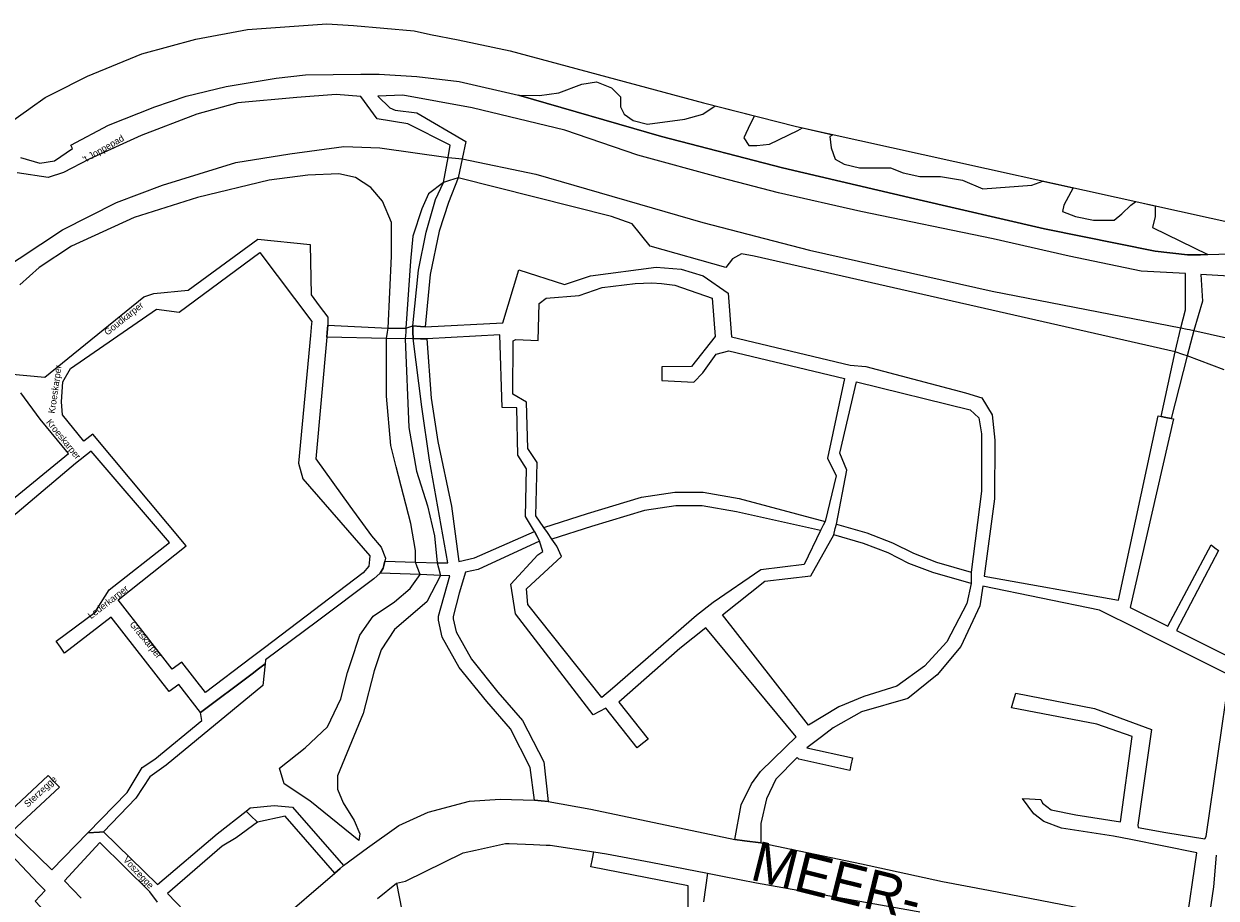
# Model space of a CAD drawing. Header units: metres. Extents: x 89872 to 99175, y 455036 to 468911.
# Tile 139 of 196: x 94445 to 94893, y 466317 to 466645. Entities that reach past the tile are written whole.
import ezdxf
from ezdxf.enums import TextEntityAlignment as Align

# ---------------------------------------------------------------- set-up
doc = ezdxf.new("R2010")
doc.units = ezdxf.units.M
for name, color, linetype in [('Gemeentegrenzen', 7, 'KG-GEMEENTE'), ('Straatnamen doorgaand', 7, 'Continuous'), ('STRNM', 7, 'Continuous'), ('Wegdeel doorgaand', 1, 'Continuous')]:
    doc.layers.add(name, color=color, linetype=linetype)
doc.layers.add('Waterdeel', color=7, linetype='Continuous', true_color=0x00aaff)
doc.layers.add('Wegdeel', color=7, linetype='Continuous', true_color=0x9a9a9a)
doc.linetypes.add('KG-GEMEENTE', pattern='A,1,-2.25,[5,NLCS.SHX,S=1,R=0,X=0,Y=0],-2.25', length=5.5)

msp = doc.modelspace()

# ---------------------------------------------------------------- linework, layer by layer
at = {"layer": 'Gemeentegrenzen', "flags": 128}
msp.add_lwpolyline([(91985.81, 461811.85), (91972.57, 462039.53), (91971.6, 462056.3), (91967.49, 462128.63), (91962.83, 462210.97), (91960.34, 462254.93), (91958.38, 462287.72), (91957.54, 462303.5), (91953.25, 462376.82), (91949.07, 462450.57), (91945.57, 462510.65), (91945.53, 462511.41), (91944.05, 462536.8), (91939.65, 462613.05), (91939.1, 462623.35), (91938.57, 462631.45), (91938.23, 462636.98), (91937.67, 462642.89), (91936.85, 462652.09), (91936.52, 462654.38), (91935.98, 462657.99), (91935.33, 462663.56), (91934.45, 462669.41), (91933.8, 462674.81), (91933.05, 462679.59), (91932.12, 462684.85), (91931.02, 462690.8), (91930.09, 462696.64), (91928.92, 462701.54), (91927.67, 462706.73), (91926.53, 462711.8), (91925.24, 462717.4), (91923.73, 462722.43), (91922.33, 462727.7), (91920.92, 462732.71), (91919.31, 462738.23), (91915.52, 462749.56), (91913.84, 462754.96), (91910.59, 462763.16), (91900, 462756.63), (91894.27, 462753.1), (91893.41, 462752.56), (91893.08, 462752.35), (91884, 462746.62), (91876.06, 462741.71), (91871.9, 462739.14), (91859.4, 462731.41), (91857.07, 462730.38), (91854.17, 462729.67), (91840.7, 462727.72), (91801.69, 462720.65), (91743.12, 462709.89), (91742.28, 462716.24), (91723.98, 462713.51), (91721.47, 462713.14), (91720.03, 462712.92), (91719.53, 462715.26), (91717.01, 462726.9), (91710.31, 462748.15), (91708.08, 462760.41), (91708.41, 462802.88), (91701.05, 462801.8), (91700.15, 462801.67), (91694.18, 462809.59), (91686.69, 462814.41), (91673.3, 462814.88), (91656.6, 462811.35), (91643.73, 462809.01), (91625.38, 462808.56), (91618.79, 462800.58), (91616.38, 462798.02), (91547.8, 462797.16), (91535.89, 462797.01), (91533.97, 462796.98), (91532.91, 462796.98), (91492.23, 462796.74), (91467.4, 462766.42), (91427.24, 462713.3), (91393.47, 462668.65), (91384.92, 462657.34), (91345.12, 462601.61), (91322.75, 462570.28), (91311.3, 462554.1), (91298.16, 462535.1), (91240.59, 462451.23), (91199.39, 462390.97), (91179.79, 462362.29), (91160.33, 462333.57), (91116.85, 462270.02), (91100.95, 462246.71), (91075.23, 462209.11), (91051.88, 462174.92), (91033.16, 462147.46), (91019.52, 462127.52), (90993.15, 462089.17), (90959.24, 462039.53), (90924.92, 461989.3), (90854.66, 461891.45), (90848.48, 461882.28), (90843.78, 461875.03), (90834.61, 461861.6), (90817.06, 461835.96), (90811.97, 461836.6), (90802.84, 461837.74), (90801.07, 461837.96), (90760.92, 461842.97), (90699.32, 461850.65), (90696.92, 461850.95), (90695.83, 461851.08), (90678.28, 461853.27), (90675.91, 461853.57), (90672.92, 461853.94), (90670.47, 461854.25), (90666.84, 461854.7), (90664.35, 461855.01), (90664.01, 461855.05), (90609.06, 461861.91), (90479.28, 461799.79), (90472.29, 461804.82), (90462.06, 461812.15), (90453.36, 461818.46), (90438.82, 461828.9), (90419.02, 461844.35), (90421.38, 461847.24), (90429.77, 461949.31), (90429.54, 461950.1), (90406.8, 462028.72), (90405.32, 462036.59), (90404.76, 462039.53), (90393.73, 462098.21), (90392.3, 462105.79), (90384.04, 462159.12), (90392.42, 462305.56), (90391.99, 462305.98), (90370.47, 462327.07), (90399.99, 462360.63), (90422.7, 462386.62), (90434.72, 462401.41), (90436.55, 462403.6), (90435.45, 462404.75), (90419.84, 462421.08), (90403.64, 462438.52), (90393.79, 462449.24), (90393.71, 462449.33), (90386.15, 462467.2), (90374.47, 462495.6), (90363.46, 462525.49), (90355.96, 462545.83), (90348.73, 462563.94), (90333.81, 462601.31), (90333.12, 462603.04), (90318.97, 462638.48), (90318.87, 462638.7), (90313.58, 462651.96), (90281.92, 462735.54), (90267.14, 462773.68), (90265.29, 462797.2), (90265.01, 462800.73), (90264.77, 462803.83), (90264.66, 462805.22), (90240.77, 462869.48), (90208.47, 462948.15), (90171.15, 463039.41), (90171.1, 463039.53), (90162.16, 463061.39), (90153.37, 463082.88), (90133.53, 463130.56), (90133.48, 463130.7), (90126.29, 463147.97), (90105.85, 463197.09), (90105.84, 463197.12), (90102.3, 463205.62), (90099.75, 463211.73), (90114.01, 463299.45), (90115.39, 463307.17), (90116.59, 463313.87), (90117.35, 463318.08), (90126.99, 463371.94), (90167.36, 463420.21), (90209.48, 463471.04), (90213.6, 463476.02), (90245.14, 463510.53), (90303.59, 463572.17), (90304.37, 463573), (90450.55, 463727.19), (90461.14, 463738.35), (90463.31, 463740.64), (90464.72, 463742.71), (90536.27, 463847.55), (90538.65, 463851.04), (90562.43, 463885.88), (90582.05, 463914.68), (90599.47, 463940.24), (90600.86, 463942.28), (90601.04, 463942.55), (90640.85, 464000.98), (90667.03, 464039.53), (90691.97, 464076.25), (90692.05, 464076.37), (90694.18, 464079.51), (90701.12, 464089.5), (90701.18, 464089.58), (90702.2, 464091.09), (90703.4, 464092.85), (90714.67, 464109.44), (90725.77, 464125.78), (90726.72, 464127.19), (90740.2, 464147.04), (90762.73, 464180.92), (90765.08, 464184.57), (90771, 464193.76), (90771.42, 464193.23), (90806.89, 464250.06), (90799.19, 464267.98), (90793.58, 464280.07), (90804.61, 464284.92), (90803.81, 464286.83), (90821.67, 464318.03), (90833.48, 464340.07), (90842.17, 464363.91), (90849.47, 464388.53), (90850.9, 464396.71), (90858.13, 464437.99), (90858.63, 464440.87), (90862.59, 464497.94), (90866.13, 464525.28), (90871.25, 464551.16), (90878.53, 464576.98), (90885.23, 464600.76), (90894.69, 464624.16), (90916.23, 464670.78), (90923.29, 464685), (90927.38, 464693.22), (90938.43, 464709.97), (90941.09, 464714), (90957.05, 464733.72), (90973.35, 464753.19), (90989.85, 464772.53), (91044.92, 464827.73), (91063.03, 464849.21), (91079.63, 464871.08), (91092.42, 464893.28), (91103.51, 464916.81), (91112.67, 464940.33), (91120.29, 464963.85), (91127, 464987.97), (91139, 465039.53), (91144.01, 465061.06), (91152.55, 465098.5), (91157.84, 465121.7), (91161.11, 465136.01), (91167.76, 465165.19), (91172.72, 465186.93), (91274.16, 465169.82), (91278.87, 465168.92), (91306.94, 465164.19), (91332.25, 465159.92), (91370.23, 465153.71), (91556.5, 465122.29), (91557.9, 465122.05), (91558.32, 465121.98), (91871.9, 465069.08), (91922.03, 465060.62), (92028.58, 465042.86), (92029.05, 465042.78), (92039.59, 465041.01), (92042.01, 465042.88), (92058.73, 465054.97), (92061.16, 465057.23), (92072.53, 465074.55), (92088.56, 465098.55), (92080.97, 465168.59), (92067.81, 465290.11), (92105.28, 465350.83), (92113.42, 465364.09), (92113.85, 465364.8), (92156.87, 465434.93), (92230.87, 465530.04), (92308.96, 465565.35), (92325.03, 465572.62), (92358.36, 465534.34), (92375.52, 465545.73), (92376.91, 465547.36), (92384.66, 465556.46), (92397.29, 465571.45), (92416.04, 465593.91), (92432.88, 465613.69), (92464.88, 465651.21), (92497.86, 465688.87), (92505.83, 465697.44), (92511.57, 465704.12), (92521.66, 465716.37), (92529.98, 465726.8), (92537.61, 465736.36), (92552.63, 465755.02), (92556.4, 465759.68), (92562.83, 465767.63), (92569.99, 465776.31), (92574, 465780.59), (92577.23, 465784.05), (92588.96, 465795.43), (92608.34, 465813.96), (92622.92, 465827.43), (92631.95, 465835.5), (92640.36, 465842.9), (92646.72, 465848.4), (92649.67, 465851.09), (92655.38, 465856.57), (92659.68, 465860.77), (92669.91, 465871.24), (92675.75, 465876.86), (92679.79, 465880.73), (92688.17, 465888.52), (92695.01, 465895.69), (92697.26, 465898.27), (92704.75, 465907.62), (92710.44, 465915.75), (92715.48, 465923.91), (92725.57, 465940.5), (92746.28, 465971.18), (92753.8, 465982.23), (92759.43, 465990.23), (92765.7, 465998.94), (92769.21, 466003.16), (92773.77, 466008.49), (92780.83, 466016.17), (92794.83, 466030.97), (92802.6, 466039.51), (92802.62, 466039.53), (92809.88, 466047.53), (92816.37, 466054.82), (92821.82, 466061.33), (92828.63, 466069.34), (92835.92, 466079.06), (92842.64, 466088.4), (92855.4, 466105.33), (92855.72, 466105.42), (92856.2, 466105.49), (92856.58, 466105.48), (92857, 466105.46), (92857.27, 466105.4), (92857.62, 466105.29), (92857.92, 466105.17), (92858.19, 466105.04), (92858.49, 466104.84), (92859.04, 466104.43), (92861.97, 466101.77), (92865.72, 466098.37), (92920.24, 466048.9), (92924.01, 466045.52), (92930.57, 466039.62), (92998.61, 466101.64), (93005.84, 466108.13), (93007.72, 466106.77), (93009.32, 466105.61), (93030.87, 466090.03), (93065.85, 466064.82), (93100.67, 466039.53), (93102.63, 466038.11), (93109.36, 466033.25), (93110.1, 466034.21), (93306.23, 465895.87), (93359.76, 465857.43), (93435.05, 465802.05), (93442.08, 465801.87), (93443.29, 465801.85), (93453.92, 465801.63), (93457.86, 465939.66), (93469.43, 465939.2), (93472.19, 465939.09), (93475.38, 465938.96), (93481.54, 465938.72), (93483.27, 465938.65), (93484.14, 465938.62), (93485.57, 465938.11), (93486.41, 465937.57), (93494.85, 465922.09), (93504.14, 465904.63), (93508.62, 465897.95), (93513.13, 465894.34), (93520.95, 465889.78), (93530.99, 465883.82), (93532.52, 465882.69), (93535.59, 465878.57), (93538.2, 465872.98), (93542.8, 465865.6), (93545.32, 465862.19), (93550.73, 465857.44), (93558, 465851.82), (93581.85, 465842.2), (93589.8, 465836.36), (93596, 465832.33), (93604.61, 465824.42), (93611.17, 465817.58), (93626.64, 465799), (93639.91, 465783.23), (93651.14, 465769.83), (93670.29, 465745.71), (93684.46, 465727.85), (93694.85, 465714.77), (93712.32, 465692.69), (93728.2, 465671.99), (93747.98, 465645.79), (93761.04, 465629.12), (93766.29, 465628.08), (93771.39, 465626.55), (93776.82, 465625.79), (93788.1, 465624.27), (93792.4, 465621.55), (93838.86, 465642.65), (93852.5, 465660.67), (93871.9, 465686.31), (93875.58, 465691.17), (93878.32, 465694.79), (93890.16, 465710.98), (93902.12, 465728.33), (93905.89, 465733.99), (93919.17, 465753.96), (93935.19, 465778.88), (93943.9, 465792.43), (93948.65, 465800.04), (93970.06, 465836.53), (93970.54, 465837.4), (93971.35, 465838.89), (93989.07, 465871.24), (93993.85, 465879.98), (94010.83, 465914.78), (94036.3, 465967.7), (94036.96, 465969.06), (94053.84, 466007.74), (94056.01, 466013.14), (94057.82, 466017.96), (94065.93, 466039.53), (94071.93, 466055.52), (94073.83, 466060.66), (94078.67, 466074.57), (94085.46, 466094.06), (94093.55, 466118.42), (94094.92, 466122.53), (94102.3, 466146.15), (94103.67, 466150.8), (94110.42, 466174.94), (94113.71, 466186.71), (94121.68, 466216.88), (94125.59, 466232.1), (94127.77, 466240.59), (94137.96, 466288.64), (94144.53, 466331.52), (94144.93, 466334.98), (94145.41, 466339.09), (94145.82, 466342.66), (94151.42, 466390.75), (94153.23, 466390.7), (94157.6, 466460.9), (94159.9, 466526.21), (94159.35, 466560.42), (94158.49, 466578.41), (94170.96, 466578.54), (94209.06, 466578.94), (94214.84, 466579), (94215.89, 466579.01), (94219.52, 466579.05), (94240.71, 466579.18), (94241.51, 466579.18), (94263.35, 466579.32), (94263.77, 466579.32), (94282.32, 466579.43), (94323.27, 466579.65), (94379.32, 466580.31), (94401.36, 466585.53), (94402.65, 466586.01), (94419.81, 466593.87), (94424.57, 466597.31), (94434.77, 466604.54), (94443.71, 466610.91), (94446.73, 466613.07), (94447.21, 466613.41), (94452.88, 466617.46), (94455.64, 466618.85), (94468.76, 466625.48), (94489.19, 466633.87), (94509.41, 466639.35), (94528.78, 466642.95), (94558.66, 466645.13), (94568.59, 466644.46), (94591.46, 466642.45), (94597.53, 466641.07), (94607.95, 466639.18), (94627.5, 466635), (94700, 466615.5), (94735, 466606.5), (94916, 466566.5), (94919.73, 466565.74), (94955, 466558.5), (94960.94, 466557.34), (94964.2, 466556.71), (94965.83, 466558.34), (94967.61, 466560.24), (95049.67, 466540.64), (95076.19, 466534.31), (95121, 466523.72), (95162.95, 466513.62), (95181.07, 466509.25), (95206.54, 466503.31), (95252.02, 466491.75), (95295.53, 466480.7), (95302.45, 466479.13), (95324.97, 466472.76), (95370.65, 466460.17), (95399.23, 466452.31), (95479.68, 466427.72), (95495.6, 466422.85), (95497.02, 466422.44), (95500.31, 466421.48), (95521.54, 466414.36), (95521.72, 466414.3), (95578.37, 466395.31), (95578.38, 466395.16), (95578.82, 466390.43), (95579.2, 466386.47), (95579.25, 466385.66), (95579.74, 466378.15), (95579.76, 466373.01), (95579.77, 466370.42), (95579.73, 466368.56), (95579.7, 466366.73), (95579.55, 466358.34), (95579.25, 466356.16), (95579.19, 466355.76), (95578.88, 466353.52), (95578.85, 466353.31), (95576.38, 466342.92), (95574.98, 466330.93), (95574.45, 466318.83), (95574.73, 466296.11), (95575.17, 466266.8), (95575.16, 466263.45), (95574.33, 466256.64), (95572.45, 466246.32), (95570.27, 466235.69), (95567.02, 466224.62), (95557.98, 466194.3), (95552.98, 466177.27), (95549.34, 466166.34), (95547.1, 466160.72), (95545.34, 466154.12), (95542, 466138.28), (95539.78, 466125.62), (95539.36, 466123.58), (95537.12, 466114.76), (95535.79, 466105.96), (95534.78, 466098.22), (95534.13, 466088.41), (95533.79, 466082.76), (95533.54, 466078.91), (95530.66, 466058.4), (95529.12, 466043.77), (95528.98, 466039.53), (95528.97, 466039.12), (95530.32, 466010.37), (95530.62, 466007.24), (95531.17, 466003.97), (95531.78, 466000.6), (95540.13, 465977.94), (95544.77, 465965.04), (95546.23, 465960.02), (95549.07, 465951.74), (95550.04, 465947.53), (95550.97, 465942.66), (95552.42, 465934.03), (95552.68, 465931.95), (95553.53, 465925.61), (95554.12, 465921.5), (95556.73, 465908.18), (95558.94, 465897.06), (95560.33, 465890.16), (95561.4, 465883.69), (95562.18, 465878.87), (95562.57, 465875.79), (95562.89, 465866.79), (95563.3, 465854.63), (95563.55, 465848.28), (95563.55, 465843.26), (95563.6, 465835.56), (95563.61, 465832.46), (95563.31, 465827.46), (95562.96, 465822.22), (95562.3, 465816.61), (95561.77, 465812.67), (95560.32, 465803.53), (95559.52, 465798.89), (95558.78, 465795.56), (95553.78, 465772.56), (95551.91, 465764.15), (95550.5, 465757.21), (95548.74, 465750.32), (95547.3, 465744.37), (95546.46, 465740.94), (95543.92, 465732.87), (95540.23, 465722.02), (95539.71, 465720.56), (95539.09, 465716.02), (95538.47, 465711.26), (95536.77, 465702.24), (95527.92, 465670.67), (95527.84, 465668.95), (95527.7, 465667.03), (95528.82, 465658.18), (95531.91, 465635.75), (95537.16, 465601.96), (95537.52, 465600), (95537.96, 465597.87), (95540.35, 465589.87), (95543.94, 465578.1), (95546.47, 465570.53), (95553.13, 465554.75), (95567.64, 465520.24), (95573.21, 465505.84), (95574.45, 465501.86), (95575.55, 465498.07), (95576.32, 465494.08), (95576.62, 465490.2), (95576.79, 465485.95), (95576.96, 465481.99), (95576.94, 465478.22), (95576.51, 465474.48), (95576.09, 465472.29), (95575.37, 465469.6), (95574.08, 465465.33), (95572.6, 465461.08), (95571.42, 465458.18), (95570.11, 465455.28), (95568.34, 465451.92), (95565.89, 465448.07), (95565.58, 465447.53), (95562.52, 465440.39), (95559.07, 465433.06), (95540.84, 465399.48), (95523.65, 465368.23), (95516.81, 465356.01), (95511.85, 465347.89), (95492.52, 465317.33), (95486.36, 465307.5), (95480.59, 465297.94), (95479.77, 465296.75), (95477.89, 465294.01), (95477.47, 465293.39), (95474.71, 465289.14), (95468.37, 465278.85), (95458.8, 465263.96), (95447.6, 465249.33), (95444.94, 465246.39), (95423.24, 465225.43), (95398.04, 465200.76), (95373.2, 465175.41), (95363.98, 465165), (95359.15, 465158.83), (95346.67, 465140.48), (95339.62, 465123.09), (95339.26, 465121.58), (95339.18, 465121.24), (95334.55, 465081.47), (95341.66, 465053.51), (95345.02, 465039.53), (95348.03, 465026.98), (95349.31, 465022.05), (95356.2, 465000), (95365.4, 464970.54), (95381.79, 464806.72), (95385.02, 464770.86), (95387.49, 464748.32), (95390.41, 464718.29), (95392.34, 464697.86), (95394.99, 464671.19), (95397.14, 464648.62), (95399.53, 464624.71), (95401.63, 464602.45), (95403.59, 464583.03), (95405.53, 464565.38), (95408.42, 464541.95), (95402.27, 464514.29), (95399.71, 464506.14), (95396, 464495.22), (95392.73, 464487.76), (95388.49, 464478.32), (95384.48, 464470.56), (95376.24, 464454.26), (95370.72, 464442.66), (95365.78, 464430.78), (95358.53, 464412.74), (95352.49, 464396.26), (95346.71, 464379.44), (95342.53, 464364.85), (95337.15, 464344.05), (95332.52, 464321.23), (95329.92, 464306.43), (95328.5, 464296.12), (95326.71, 464282.12), (95326, 464271.02), (95324.59, 464249.71), (95320.1, 464176.63), (95318.9, 464159.43), (95318.29, 464150), (95317.32, 464135.22), (95315.89, 464119.26), (95314.25, 464108.78), (95312.59, 464099.71), (95310.39, 464089.6), (95308.2, 464079.59), (95303.92, 464039.53), (95303.57, 464036.29), (95301.26, 464026.09), (95299.28, 464017.67), (95299.7, 464009.14), (95300.39, 464004.82), (95300.41, 464004.65), (95301.12, 464001.68), (95302.34, 463997.54), (95304.62, 463991.84), (95307.55, 463986.46), (95310.75, 463981.69), (95314.99, 463977.11), (95320.94, 463971.02), (95331.81, 463960.54), (95359.48, 463931.58), (95381.27, 463908.82), (95403.65, 463884.27), (95431.79, 463853.53), (95455.46, 463827.96), (95466.68, 463815.34), (95502.46, 463776.61), (95532.68, 463744.19), (95547.03, 463729.25), (95563.9, 463711.87), (95579.55, 463695.82), (95589.54, 463685.3), (95600.69, 463673.67), (95610.21, 463663.67), (95617.15, 463656.6), (95628.25, 463643.69), (95639.94, 463629.57), (95649.37, 463617.44), (95657.97, 463605.63), (95666.29, 463594.26), (95674.77, 463581.25), (95681.69, 463570.07), (95689.15, 463556.53), (95695.8, 463543.74), (95701.56, 463532.04), (95707.3, 463519.64), (95712.61, 463507.25), (95717.22, 463494.89), (95721.94, 463481.96), (95726.25, 463469.18), (95729.73, 463456.86), (95733.65, 463443.47), (95736.72, 463431.45), (95739.62, 463418.44), (95745.12, 463383.87), (95747.24, 463369.95), (95749.45, 463354.91), (95750.98, 463338.88), (95752.46, 463322.34), (95754.03, 463308.55), (95756.14, 463293.1), (95758.26, 463276.49), (95760.29, 463260.4), (95762.38, 463245.18), (95764.92, 463229.99), (95767.11, 463215.76), (95769.04, 463205.23), (95771.78, 463190.86), (95774.47, 463176.59), (95777.4, 463162.1), (95779.82, 463148.83), (95783.17, 463133.08), (95785.7, 463120.22), (95789.51, 463102.67), (95800.23, 463039.53), (95801.15, 463034.11), (95808.28, 462989.38), (95816.21, 462948.6), (95822.09, 462914.33), (95830.21, 462870.66), (95840.79, 462822.54), (95848.68, 462791.26), (95856.28, 462759.18), (95863, 462728.44), (95868.03, 462705.46), (95871.9, 462690.57), (95880.9, 462655.94), (95891.2, 462609.73), (95902.59, 462560.92), (95903.74, 462555.46), (95913.19, 462510.87), (95919.28, 462490.65), (95920.63, 462486.29), (95909.41, 462481.41), (95909.91, 462479.61), (95909.27, 462479.33), (95905.81, 462477.83), (95905.48, 462478.58), (95900.36, 462476.31), (95871.9, 462463.72), (95867.59, 462461.81), (95857.03, 462457.14), (95848.4, 462453.32), (95846.91, 462452.66), (95834.55, 462447.19), (95826.84, 462443.75), (95826.33, 462443.52), (95823.48, 462442.25), (95819.82, 462440.62), (95806.01, 462434.47), (95783.17, 462424.31), (95760.34, 462414.13), (95714.69, 462393.78), (95690.96, 462383.13), (95662.53, 462370.21), (95633.33, 462356.49), (95602.21, 462341.3), (95578.89, 462329.38), (95575.85, 462327.82), (95554.1, 462316.19), (95541.15, 462309.03), (95526.13, 462300.53), (95513.34, 462293.09), (95496.4, 462282.98), (95481.94, 462274.11), (95466.47, 462264.26), (95454.63, 462256.1), (95434.43, 462241.75), (95416.45, 462228.55), (95394.75, 462212.05), (95389.26, 462207.73), (95370.73, 462193.15), (95368.87, 462191.67), (95369.48, 462190.88), (95369.09, 462190.56), (95368.1, 462191.76), (95366.98, 462190.84), (95366.65, 462191.24), (95365.99, 462192.05), (95347.74, 462177.1), (95335.45, 462166.79), (95305.84, 462140.56), (95277.11, 462113.55), (95261.47, 462100.73), (95241.53, 462081.98), (95228.52, 462069.75), (95221.58, 462063.22), (95203.07, 462043.03), (95199.88, 462039.53), (95175.71, 462013.01), (95154.67, 461988.39), (95142.48, 461973.61), (95126.8, 461954.23), (95111.13, 461934.85), (95101.93, 461923.06), (95084.08, 461899.01), (95065.19, 461871.33), (95044.83, 461840.97), (95034.77, 461826.04), (95016.41, 461798.16), (94997.39, 461770.54), (94998.3, 461770.04), (95003.14, 461767.38), (95034.37, 461750.23), (95077.96, 461726.07), (95081.36, 461723.94), (95167.44, 461678.98), (95166.77, 461678.47), (95161.23, 461673.92), (95169.8, 461669.24), (95169.06, 461668.64), (95163.22, 461663.95), (95152.82, 461655.57), (95147.19, 461650.97), (95131.9, 461638.89), (95115.93, 461626.14), (95101.08, 461614.34), (95100.03, 461613.51), (95084.11, 461600.97), (95069.83, 461589.95), (95056.22, 461579.19), (95049.96, 461574.14), (95034.42, 461561.79), (95023.08, 461553.31), (95017.31, 461548.99), (94998.51, 461534.46), (94992.09, 461528.74), (94984.51, 461522.67), (94965.78, 461505.96), (94939.61, 461483.94), (94919.01, 461467.23), (94897.04, 461449.17), (94873.46, 461429.5), (94856.43, 461415.88), (94838.21, 461401.58), (94815.01, 461383.45), (94795.62, 461367.85), (94790.33, 461363.12), (94770.87, 461346.88), (94754.13, 461331.97), (94722.31, 461304.51), (94682.92, 461272.33), (94656.54, 461251.2), (94640.69, 461238.37), (94616.64, 461218.49), (94589.37, 461197.16), (94574.19, 461185.52), (94552.62, 461168.48), (94547.32, 461164.27), (94518.9, 461141.12), (94505.3, 461130.77), (94495.14, 461123.18), (94480.84, 461111.32), (94472.12, 461103.84), (94456.75, 461090.7), (94443.65, 461079.53), (94438.38, 461074.7), (94435.1, 461071.26), (94432.67, 461068.63), (94426.74, 461061.67), (94423.24, 461058.7), (94418.9, 461055.33), (94410.89, 461051.13), (94406.71, 461048.42), (94404.43, 461046.56), (94395.45, 461039.53), (94390.62, 461035.75), (94363.61, 461014.68), (94333.22, 460990.56), (94311.5, 460973.29), (94296.62, 460961.2), (94279.16, 460946.76), (94256.08, 460927.62), (94237.84, 460912.89), (94228.8, 460905.45), (94208.07, 460887.46), (94191.68, 460873.78), (94173.6, 460858.78), (94158.61, 460846.77), (94141.13, 460832.84), (94123.98, 460819.3), (94110.48, 460808.98), (94093.38, 460795.66), (94085.02, 460788.88), (94076.97, 460782.08), (94064.25, 460771.51), (94048.28, 460757.82), (94033.55, 460746.49), (94016.61, 460733.42), (93999.95, 460719.99), (93973.59, 460699.28), (93972.51, 460698.4), (93969.13, 460695.67), (93969.06, 460695.62), (93936.44, 460669.08), (93937.4, 460667.46), (93881.86, 460622.62), (93877.48, 460619.09), (93871.9, 460614.58), (93849.36, 460596.39), (93844.03, 460592.08), (93822.59, 460574.78), (93822, 460574.28), (93780.04, 460537.93), (93773.53, 460532.43), (93747.56, 460509.6), (93701.46, 460469.06), (93661.61, 460434.02), (93557.94, 460380.06), (93475.78, 460337.73), (93428.58, 460312.93), (93393.7, 460292.89), (93386.88, 460286.74), (93366.1, 460267.64), (93329.61, 460233.85), (93295.16, 460201.73), (93249.43, 460159.19), (93201.19, 460114.23), (93156.33, 460072.2), (93121.09, 460039.53), (93110.85, 460030.04), (93077.29, 459999.15), (93042.01, 459967.24), (93015.14, 459942.77), (93012.55, 459940.42), (92988.16, 459918.01), (92963.08, 459895.19), (92946.15, 459881.13), (92782.13, 459730.55), (92702.35, 459657.95), (92657.84, 459618.97), (92635.21, 459597.77), (92385.94, 459364.34), (92380.03, 459374.16), (92339.89, 459440.92), (92348.47, 459531.52), (92356.69, 459618.32), (92356.7, 459618.4), (92345.49, 459732.65), (92343.41, 459753.78), (92343.42, 459753.93), (92344.95, 459799.96), (92347.14, 459866.13), (92347.45, 459866.32), (92390.27, 459893), (92305.29, 460039.53), (92299.44, 460049.62), (92296.84, 460054.11), (92204.91, 460208.88), (92204.74, 460209.17), (92203.57, 460211.12), (92203.11, 460211.9), (92202.04, 460213.69), (92074.83, 460426.49), (92068.94, 460436.46), (92022.86, 460411.71), (91987.38, 460473), (91980.24, 460485.33), (91965.51, 460472.78), (91965.41, 460472.65), (91961.16, 460467.16), (91956.5, 460461.14), (91956.36, 460460.96), (91948.56, 460451.25), (91953.2, 460437.7), (91953.84, 460435.8), (91956.76, 460427.29), (91957.73, 460424.45), (91956.75, 460422.95), (91939.1, 460395.78), (91938.87, 460395.41), (91919.58, 460364.85), (91948.83, 460302.52), (91948.45, 460302.16), (91908.63, 460265.19), (91871.9, 460231.08), (91863.71, 460223.48), (91829.97, 460279.74), (91829.67, 460280.23), (91824.63, 460288.64), (91824.61, 460288.68), (91824.4, 460289.03), (91816.79, 460301.72), (91819.64, 460305.48), (91829.93, 460321.17), (91840.6, 460338.46), (91845.85, 460348.55), (91856.88, 460373.76), (91871.66, 460405.5), (91871.9, 460405.98), (91891.75, 460446.44), (91905.99, 460473.46), (91918.5, 460493.59), (91929.18, 460509.93), (91940.22, 460529), (91946.76, 460540.9), (91957.89, 460561.15), (91970.98, 460586.91), (91984.68, 460613.63), (91992.01, 460627.85), (92013.25, 460661.97), (92030.97, 460684.81), (92049.21, 460710.73), (92062.29, 460727.44), (92078, 460757.65), (92087.66, 460777.01), (92094.36, 460790.92), (92097.57, 460800.37), (92103.1, 460814.82), (92109.13, 460832.66), (92119.53, 460865.73), (92126.14, 460896.84), (92127.49, 460905.43), (92129.76, 460914.39), (92135.36, 460943.2), (92138.27, 460952.72), (92138.66, 460953.98), (92144.24, 460972.64), (92149.57, 460992.54), (92152.6, 461007.14), (92152.85, 461008.6), (92153.66, 461013.38), (92154.53, 461022.02), (92155.2, 461033.98), (92155.35, 461039.53), (92155.37, 461040.14), (92155.18, 461046.41), (92153.51, 461061.42), (92153.05, 461064.92), (92148.5, 461088.24), (92145.82, 461096.61), (92144.56, 461099.71), (92141.5, 461106.31), (92139.14, 461111.06), (92132.03, 461124.88), (92109.74, 461163.87), (92092.42, 461195.41), (92092.34, 461195.54), (92083.07, 461212.42), (92058.11, 461258.26), (92044.3, 461284.17), (92033.78, 461306.12), (92029.8, 461315.54), (92025.18, 461327.02), (92022.62, 461334.88), (92020.9, 461340.66), (92018.29, 461349.73), (92016.77, 461356.21), (92014.96, 461364.94), (92013.81, 461370.99), (92013.14, 461376.04), (92011.98, 461385.86), (92009.83, 461406.51), (92009.04, 461414.38), (92008.45, 461422), (92008.08, 461428.85), (92006.61, 461452.41), (92005.98, 461462.23), (92005.07, 461481.07), (92002.65, 461522.01), (92001.21, 461544.76), (91999.79, 461569.43), (91996.21, 461634.32), (91993.76, 461676.13), (91993.28, 461684.3), (91985.81, 461811.85)], close=True, dxfattribs=at)
at = {"layer": 'Waterdeel', "lineweight": -3}
for p, q in [((94645.7, 466619.15), (94654.39, 466622.43)), ((94654.39, 466622.43), (94659.81, 466623.32)), ((94659.81, 466623.32), (94665.49, 466621.03)), ((94665.49, 466621.03), (94668.87, 466617.75)), ((94684.31, 466602.76), (94630.54, 466618.28)), ((94630.54, 466618.28), (94638.46, 466618.22)), ((94638.46, 466618.22), (94645.7, 466619.15)), ((94668.87, 466617.75), (94668.87, 466614)), ((94668.87, 466614), (94670.31, 466611.19)), ((94699.76, 466611.19), (94704.49, 466614.35)), ((94704.49, 466614.35), (94719.22, 466610.56)), ((94670.31, 466611.19), (94673.69, 466608.85)), ((94673.69, 466608.85), (94679, 466607.45)), ((94679, 466607.45), (94693, 466609.32)), ((94693, 466609.32), (94699.76, 466611.19)), ((94717.62, 466607.45), (94715.2, 466602.29)), ((94719.22, 466610.56), (94717.62, 466607.45)), ((94729.68, 466591.05), (94684.31, 466602.76)), ((94724.85, 466599.95), (94735.47, 466605.1)), ((94735.47, 466605.1), (94737.19, 466606.01)), ((94737.19, 466606.01), (94748.65, 466603.48)), ((94748.65, 466603.48), (94747.54, 466602.76)), ((94747.54, 466602.76), (94748.02, 466598.55)), ((94544.73, 466596.25), (94565, 466599.06)), ((94565, 466599.06), (94578.51, 466598.59)), ((94578.51, 466598.59), (94604.11, 466594.91)), ((94715.2, 466602.29), (94717.13, 466599.48)), ((94717.13, 466599.48), (94720.03, 466599.48)), ((94720.03, 466599.48), (94724.85, 466599.95)), ((94748.02, 466598.55), (94749.47, 466594.33)), ((94524.46, 466592.97), (94544.73, 466596.25)), ((94604.11, 466594.91), (94606.88, 466594.64)), ((94606.88, 466594.64), (94609.43, 466594.39)), ((94609.43, 466594.39), (94637.06, 466588.71)), ((94749.47, 466594.33), (94752.85, 466592.46)), ((94496.94, 466584.54), (94524.46, 466592.97)), ((94779.4, 466579.35), (94729.68, 466591.05)), ((94752.85, 466592.46), (94758.64, 466591.05)), ((94758.64, 466591.05), (94770.22, 466591.05)), ((94770.22, 466591.05), (94775.05, 466589.18)), ((94537, 466586.41), (94509.98, 466579.86)), ((94551.48, 466588.29), (94537, 466586.41)), ((94563.07, 466588.76), (94551.48, 466588.29)), ((94569.34, 466587.35), (94563.07, 466588.76)), ((94575.13, 466583.6), (94569.34, 466587.35)), ((94602.4, 466585.54), (94596.76, 466581.28)), ((94604.71, 466586.25), (94602.4, 466585.54)), ((94607.98, 466587.25), (94604.71, 466586.25)), ((94665.54, 466572.79), (94607.98, 466587.25)), ((94637.06, 466588.71), (94699.8, 466570.45)), ((94775.05, 466589.18), (94781.33, 466587.78)), ((94781.33, 466587.78), (94789.05, 466587.78)), ((94789.05, 466587.78), (94797.25, 466586.37)), ((94797.25, 466586.37), (94804.98, 466583.09)), ((94823.32, 466584.5), (94827.5, 466586.06)), ((94827.5, 466586.06), (94838.92, 466583.53)), ((94479.57, 466577.98), (94496.94, 466584.54)), ((94579.48, 466578.45), (94575.13, 466583.6)), ((94596.76, 466581.28), (94594.34, 466575.66)), ((94804.98, 466583.09), (94823.32, 466584.5)), ((94838.92, 466583.53), (94835.38, 466577.01)), ((94459.3, 466567.68), (94479.57, 466577.98)), ((94509.98, 466579.86), (94486.32, 466572.36)), ((94582.86, 466570.49), (94579.48, 466578.45)), ((94828.14, 466568.11), (94779.4, 466579.35)), ((94835.38, 466577.01), (94834.9, 466574.66)), ((94857.1, 466573.73), (94860.48, 466577.01)), ((94860.48, 466577.01), (94862.41, 466578.34)), ((94862.41, 466578.34), (94869.53, 466576.77)), ((94869.53, 466576.77), (94869.65, 466576.54)), ((94869.65, 466576.54), (94869.65, 466572.79)), ((94486.32, 466572.36), (94462.68, 466561.59)), ((94594.34, 466575.66), (94590.96, 466565.36)), ((94673.26, 466569.98), (94665.54, 466572.79)), ((94834.9, 466574.66), (94839.73, 466572.79)), ((94839.73, 466572.79), (94846.48, 466571.39)), ((94846.48, 466571.39), (94854.21, 466571.39)), ((94854.21, 466571.39), (94857.1, 466573.73)), ((94869.65, 466572.79), (94868.69, 466568.58)), ((94423.1, 466543.8), (94459.3, 466567.68)), ((94582.86, 466557.85), (94582.86, 466570.49)), ((94680.02, 466561.55), (94673.26, 466569.98)), ((94699.8, 466570.45), (94739.87, 466560.15)), ((94869.65, 466559.68), (94828.14, 466568.11)), ((94868.69, 466568.58), (94889.49, 466558.49)), ((94590.96, 466565.36), (94590, 466555.99)), ((94462.68, 466561.59), (94450.61, 466553.63)), ((94708.49, 466553.59), (94680.02, 466561.55)), ((94714.28, 466558.74), (94710.91, 466556.87)), ((94719.11, 466557.81), (94714.28, 466558.74)), ((94739.87, 466560.15), (94808.4, 466544.69)), ((94881.85, 466558.36), (94869.65, 466559.68)), ((94886.62, 466558.4), (94881.85, 466558.36)), ((94889.49, 466558.49), (94886.62, 466558.4)), ((94450.61, 466553.63), (94443.37, 466547.08)), ((94581.58, 466530.78), (94582.86, 466557.85)), ((94590, 466555.99), (94588.29, 466530.78)), ((94710.91, 466556.87), (94708.49, 466553.59)), ((94877.12, 466521.96), (94719.11, 466557.81)), ((94808.4, 466544.69), (94879.23, 466530.9)), ((94580.95, 466526.96), (94581.33, 466529.25)), ((94580.95, 466505.19), (94580.95, 466526.96)), ((94581.33, 466529.25), (94581.58, 466530.78)), ((94588.21, 466529.3), (94588.07, 466526.82)), ((94588.07, 466526.82), (94589.34, 466493.45)), ((94588.29, 466530.78), (94588.21, 466529.3)), ((94879.23, 466530.9), (94881.71, 466530.4)), ((94881.71, 466530.4), (94882.55, 466530.23)), ((94882.55, 466530.23), (94884.19, 466529.9)), ((94884.19, 466529.9), (94950.16, 466515.19)), ((94880.04, 466520.94), (94877.12, 466521.96)), ((94881.71, 466520.35), (94880.04, 466520.94)), ((94895.62, 466515.19), (94881.71, 466520.35)), ((94582.63, 466486.73), (94580.95, 466505.19)), ((94589.34, 466493.45), (94592.27, 466477.09)), ((94584.7, 466478.68), (94582.63, 466486.73)), ((94590.18, 466457.37), (94584.7, 466478.68)), ((94592.27, 466477.09), (94596.46, 466464.08)), ((94596.46, 466464.08), (94598.98, 466452.76)), ((94591.85, 466447.3), (94590.18, 466457.37)), ((94598.98, 466452.76), (94600, 466442.58)), ((94591.85, 466442.82), (94591.85, 466447.3)), ((94592.51, 466441.08), (94591.85, 466442.82)), ((94600, 466442.58), (94600.52, 466440.75)), ((94589.86, 466433.04), (94593.61, 466438.2)), ((94593.61, 466438.2), (94592.51, 466441.08)), ((94601.32, 466437.92), (94596.15, 466428.01)), ((94600.52, 466440.75), (94601.32, 466437.92)), ((94583.99, 466428.01), (94589.86, 466433.04)), ((94576.02, 466422.55), (94583.99, 466428.01)), ((94596.15, 466428.01), (94583.99, 466417.52)), ((94570.99, 466415.42), (94576.02, 466422.55)), ((94567.65, 466405.19), (94570.99, 466415.42)), ((94583.99, 466417.52), (94578.96, 466409.97)), ((94578.96, 466409.97), (94576.44, 466402)), ((94563.86, 466391.51), (94566.43, 466401.43)), ((94566.43, 466401.43), (94567.65, 466405.19)), ((94576.44, 466402), (94572.25, 466386.06)), ((94558.83, 466381.03), (94563.86, 466391.51)), ((94572.25, 466386.06), (94562.6, 466362.57)), ((94550.44, 466373.06), (94558.83, 466381.03)), ((94540.86, 466365.52), (94550.44, 466373.06)), ((94542.61, 466359.63), (94540.86, 466365.52)), ((94562.6, 466362.57), (94562.6, 466357.54)), ((94552.21, 466353.23), (94542.61, 466359.63)), ((94562.6, 466357.54), (94564.7, 466352.5)), ((94570.58, 466338.28), (94552.21, 466353.23)), ((94564.7, 466352.5), (94568.89, 466345.79)), ((94568.89, 466345.79), (94570.99, 466340.76)), ((94570.99, 466340.76), (94570.58, 466338.28))]:
    msp.add_line(p, q, dxfattribs=at)
at = {"layer": 'Wegdeel'}
for p, q in [((94558.73, 466529.1), (94558.99, 466531.98)), ((94558.99, 466531.98), (94581.58, 466530.78)), ((94588.29, 466530.78), (94590.87, 466531.72)), ((94590.87, 466531.72), (94590.93, 466529.32)), ((94558.58, 466527.4), (94558.73, 466529.1)), ((94580.95, 466526.96), (94558.58, 466527.4)), ((94588.07, 466526.82), (94580.95, 466526.96)), ((94581.58, 466530.78), (94588.29, 466530.78)), ((94590.99, 466526.89), (94588.07, 466526.82)), ((94590.93, 466529.32), (94590.99, 466526.89)), ((94590.99, 466526.89), (94593.78, 466526.82)), ((94594.25, 466501.28), (94590.99, 466526.89)), ((94593.78, 466526.82), (94596.15, 466526.77)), ((94596.15, 466526.77), (94597.8, 466504.48)), ((94597.8, 466504.48), (94600.25, 466488.27)), ((94597.14, 466481.14), (94594.25, 466501.28)), ((94600.25, 466488.27), (94605.37, 466463.95)), ((94603.99, 466442.68), (94597.14, 466481.14)), ((94676.78, 466467.3), (94689.33, 466469.17)), ((94689.33, 466469.17), (94699.95, 466469.17)), ((94699.95, 466469.17), (94713.46, 466466.83)), ((94605.37, 466463.95), (94608.12, 466443.08)), ((94656.51, 466461.21), (94676.78, 466467.3)), ((94689.71, 466464.02), (94677.91, 466462.26)), ((94699.51, 466464.02), (94689.71, 466464.02)), ((94712.46, 466461.78), (94699.51, 466464.02)), ((94713.46, 466466.83), (94745.7, 466458.15)), ((94640.12, 466455.91), (94656.51, 466461.21)), ((94677.91, 466462.26), (94658.04, 466456.29)), ((94744.03, 466454.81), (94712.46, 466461.78)), ((94641.41, 466454.03), (94640.12, 466455.91)), ((94658.04, 466456.29), (94643.15, 466451.47)), ((94745.04, 466456.82), (94744.03, 466454.81)), ((94745.7, 466458.15), (94745.04, 466456.82)), ((94748.95, 466453.14), (94749.54, 466455.58)), ((94749.54, 466455.58), (94749.93, 466457.17)), ((94749.93, 466457.17), (94761.39, 466453.88)), ((94614.04, 466444.48), (94636.59, 466454.4)), ((94638.45, 466450.76), (94615.49, 466440.14)), ((94636.59, 466454.4), (94637.54, 466452.54)), ((94637.54, 466452.54), (94638.45, 466450.76)), ((94643.15, 466451.47), (94641.41, 466454.03)), ((94760.07, 466449.95), (94748.95, 466453.14)), ((94761.39, 466453.88), (94771.02, 466450.14)), ((94769.34, 466446.35), (94760.07, 466449.95)), ((94777.21, 466442.42), (94769.34, 466446.35)), ((94771.02, 466450.14), (94778.89, 466446.21)), ((94778.89, 466446.21), (94787.54, 466442.87)), ((94579.79, 466440.59), (94580.02, 466441.61)), ((94580.02, 466441.61), (94580.38, 466443.23)), ((94580.38, 466443.23), (94591.85, 466442.82)), ((94591.85, 466442.82), (94600, 466442.58)), ((94600, 466442.58), (94603.99, 466442.68)), ((94608.12, 466443.08), (94614.04, 466444.48)), ((94786.2, 466438.95), (94777.21, 466442.42)), ((94787.54, 466442.87), (94800.51, 466439.09)), ((94578.68, 466438.73), (94579.79, 466440.59)), ((94593.61, 466438.2), (94578.68, 466438.73)), ((94601.32, 466437.92), (94593.61, 466438.2)), ((94600.59, 466422.62), (94604.74, 466437.8)), ((94604.74, 466437.8), (94601.32, 466437.92)), ((94610.62, 466439.06), (94608.24, 466431.24)), ((94615.49, 466440.14), (94610.62, 466439.06)), ((94800.51, 466434.86), (94786.2, 466438.95)), ((94800.51, 466439.09), (94800.51, 466436.72)), ((94800.51, 466436.72), (94800.51, 466434.86)), ((94608.24, 466431.24), (94606.07, 466422.41)), ((94600.54, 466421.13), (94600.59, 466422.62)), ((94601.96, 466414.73), (94600.54, 466421.13)), ((94606.07, 466422.41), (94606.04, 466421.62)), ((94606.04, 466421.62), (94607.13, 466416.71)), ((94608.35, 466403.36), (94601.96, 466414.73)), ((94607.13, 466416.71), (94612.9, 466406.44)), ((94612.9, 466406.44), (94622.87, 466394.07)), ((94530.57, 466400.95), (94532.96, 466402.74)), ((94532.96, 466402.74), (94535.46, 466404.62)), ((94535.46, 466404.62), (94534.56, 466396.58)), ((94618.66, 466390.56), (94608.35, 466403.36)), ((94511.14, 466386.36), (94530.57, 466400.95)), ((94534.56, 466396.58), (94498.3, 466366.59)), ((94622.87, 466394.07), (94632.12, 466383.33)), ((94627.54, 466380.25), (94618.66, 466390.56)), ((94494.07, 466368.86), (94511.63, 466383.45)), ((94511.63, 466383.45), (94511.14, 466386.36)), ((94632.12, 466383.33), (94640.07, 466367.8)), ((94635.01, 466365.67), (94627.54, 466380.25)), ((94483.57, 466356.32), (94489.32, 466365.73)), ((94489.32, 466365.73), (94494.07, 466368.86)), ((94498.3, 466366.59), (94492.13, 466362.17)), ((94636.6, 466353.43), (94635.01, 466365.67)), ((94640.07, 466367.8), (94641.68, 466352.95)), ((94492.13, 466362.17), (94486.84, 466354.17)), ((94468.87, 466341.15), (94483.57, 466356.32)), ((94486.84, 466354.17), (94474.74, 466341.51)), ((94639.03, 466353.2), (94636.6, 466353.43)), ((94641.68, 466352.95), (94639.03, 466353.2)), ((94528.26, 466349.36), (94529.82, 466350.57)), ((94529.98, 466347.72), (94528.26, 466349.36)), ((94529.82, 466350.57), (94538.88, 466351.45)), ((94532.62, 466345.19), (94529.98, 466347.72)), ((94542.99, 466347.51), (94532.62, 466345.19)), ((94538.88, 466351.45), (94545.7, 466350.78)), ((94561.61, 466325.97), (94542.99, 466347.51)), ((94545.7, 466350.78), (94564.88, 466328.96)), ((94473.25, 466341.42), (94468.87, 466341.15)), ((94474.74, 466341.51), (94473.25, 466341.42)), ((94563.58, 466327.77), (94561.61, 466325.97)), ((94564.88, 466328.96), (94563.58, 466327.77))]:
    msp.add_line(p, q, dxfattribs=at)
for points in [[(94443.63, 466594.93), (94450.84, 466592.79), (94456.29, 466593.64), (94463.1, 466598.31), (94462.48, 466599.58), (94476.63, 466607.07), (94494.01, 466613.94), (94505.76, 466617.9), (94520.85, 466621.54), (94539.58, 466624.76), (94550.61, 466626.01), (94571.32, 466626.24), (94578.25, 466626.19), (94592.41, 466625.3), (94608.34, 466623.43), (94630.54, 466618.28), (94684.31, 466602.76), (94729.68, 466591.05), (94779.4, 466579.35), (94828.14, 466568.11), (94869.65, 466559.68), (94881.85, 466558.36), (94886.62, 466558.4), (94889.49, 466558.49), (94897.65, 466558.74)], [(94905.85, 466549.84), (94886.85, 466551), (94887.37, 466540.95), (94884.19, 466529.9), (94881.71, 466520.35), (94875.69, 466496.85), (94873.65, 466497.25), (94871.92, 466497.59), (94877.12, 466521.96), (94879.23, 466530.9), (94881.09, 466537.67), (94881.09, 466551.3), (94864.34, 466552.19), (94837.31, 466557.81), (94808.84, 466564.36), (94759.12, 466574.66), (94728.23, 466581.69), (94706.51, 466587.31), (94675.43, 466595.8), (94647.92, 466605.17), (94613.17, 466613.6), (94587.1, 466618.28), (94577.74, 466618), (94582.28, 466613.6), (94584.21, 466612.66), (94592.41, 466611.72), (94610.75, 466600.95), (94609.43, 466594.39), (94607.98, 466587.25), (94604.27, 466577.95), (94600.8, 466567.27), (94597.43, 466550.91), (94595.57, 466531.26), (94593.77, 466531.44), (94590.87, 466531.72), (94592.99, 466552.53), (94595.85, 466566.87), (94599.43, 466579.1), (94602.4, 466585.54), (94604.11, 466594.91), (94604.96, 466599.55), (94589.04, 466607.51), (94577.45, 466609.38), (94571.32, 466617.82), (94562.13, 466618.53), (94547.3, 466617.5), (94525.15, 466615.46), (94509.81, 466611.2), (94488.84, 466603.18), (94469.41, 466594.32), (94459.73, 466589.25), (94453.94, 466587.38), (94442.34, 466589.17)], [(94413.46, 466515.99), (94452.75, 466512.35), (94489.84, 466542.52), (94493.62, 466543.78), (94506.54, 466545.09), (94532.68, 466564.27), (94552.33, 466562.24), (94552.75, 466543.36), (94555.68, 466539.17), (94559.04, 466534.97), (94558.99, 466531.98), (94558.73, 466529.1), (94558.58, 466527.4), (94554.42, 466481.7), (94567.28, 466463.95), (94575.39, 466452.76), (94578.96, 466448.56), (94580.63, 466444.37), (94580.38, 466443.23), (94580.02, 466441.61), (94579.79, 466440.59), (94578.68, 466438.73), (94576.3, 466436.62), (94555.09, 466420.75), (94535.63, 466406.17), (94535.46, 466404.62), (94532.96, 466402.74), (94530.57, 466400.95), (94511.14, 466386.36), (94503, 466396.86), (94499.39, 466394.23), (94477.61, 466422.24), (94460.07, 466408.71), (94458.55, 466410.92), (94456.95, 466413.25), (94471.54, 466423.95), (94476.82, 466432.43), (94499.54, 466450.28), (94470.13, 466484.64), (94464.21, 466479.9), (94423.58, 466445.62)], [(94881.14, 466305.42), (94885.24, 466333.69), (94860.48, 466338.64), (94853.97, 466339.89), (94834.54, 466342.92), (94827.79, 466345.41), (94824.06, 466348.35), (94819.8, 466354.04), (94822.46, 466353.92), (94826.68, 466353.73), (94827.38, 466352.37), (94830.58, 466349.88), (94839.87, 466347.9), (94856.65, 466345.28), (94860.99, 466377.41), (94847.69, 466382.03), (94815.72, 466388.2), (94816.49, 466390.82), (94817.31, 466393.62), (94846.85, 466387.95), (94868.31, 466380.02), (94863.1, 466344.04), (94863.31, 466343.21), (94873.7, 466341.33), (94888.33, 466338.98), (94888.78, 466339.75), (94897.59, 466400.41), (94874.77, 466411.81), (94871.52, 466413.43), (94858.34, 466420.03), (94853.74, 466422.32), (94848.81, 466424.79), (94804.97, 466433.8), (94803.8, 466426.46), (94796.7, 466411.17), (94787.81, 466400.51), (94776.79, 466391.62), (94759.38, 466386.65), (94748.72, 466380.6), (94744.3, 466377.27), (94738.8, 466373.11), (94756.03, 466369.37), (94755.43, 466366.61), (94755.01, 466364.66), (94735.82, 466368.83), (94735.16, 466369.43), (94727.22, 466361.41), (94723.67, 466353.94), (94721.54, 466344.7), (94721.54, 466337.48), (94715.4, 466338.22), (94711.77, 466338.66), (94714.13, 466351.72), (94718.04, 466359.54), (94721.51, 466364.24), (94730.83, 466373.36), (94734.85, 466377.3), (94700.98, 466418.22), (94691.15, 466410.46), (94668.2, 466390.24), (94679.24, 466376.35), (94677.18, 466374.73), (94675.14, 466373.12), (94663.36, 466388.01), (94658.65, 466385.53), (94629.51, 466423.49), (94627.64, 466434.65), (94637.85, 466445.66), (94639.66, 466446.88), (94638.45, 466450.76), (94637.54, 466452.54), (94636.59, 466454.4), (94633.24, 466459.99), (94633.57, 466477.96), (94630.33, 466483.07), (94630, 466500.87), (94624.49, 466500.96), (94623.55, 466528.28), (94596.15, 466526.77), (94593.78, 466526.82), (94590.99, 466526.89), (94590.93, 466529.32), (94590.87, 466531.72), (94593.77, 466531.44), (94595.57, 466531.26), (94624.73, 466532.79), (94630.69, 466552.69), (94647.79, 466547.19), (94657.65, 466550.39), (94682.31, 466553.71), (94691.72, 466553.01), (94699.93, 466550.43), (94709.34, 466543.88), (94710.62, 466527.59), (94755.14, 466516.93), (94761.02, 466516.38), (94798.47, 466506.45), (94804.51, 466504.67), (94808.42, 466498.27), (94809.49, 466488.67), (94809.34, 466466.69), (94805.44, 466437.6), (94855.94, 466428.59), (94870.79, 466497.81), (94871.92, 466497.59), (94873.65, 466497.25), (94875.69, 466496.85), (94876.5, 466496.69), (94860.32, 466425.81), (94874.37, 466418.79), (94890.63, 466449.42), (94892.06, 466448.3), (94893.44, 466447.22), (94877.6, 466417.18), (94900.71, 466405.63)], [(94414.51, 466445.27), (94461.57, 466483.65), (94450.95, 466496.55), (94443.65, 466506.44)], [(94436, 466345.79), (94453.94, 466362.75), (94455.86, 466360.77), (94458.25, 466358.31), (94440.45, 466341.76), (94455.29, 466327.34), (94468.87, 466341.15), (94473.25, 466341.42), (94474.74, 466341.51), (94495.04, 466321.79), (94517.38, 466340.86), (94528.26, 466349.36), (94529.98, 466347.72), (94532.62, 466345.19), (94524.5, 466339.3), (94519.33, 466336.17), (94498.72, 466318.4), (94511.5, 466305.07)], [(94495.04, 466315.11), (94492.12, 466319.01), (94473.43, 466337.56), (94460.08, 466323.1), (94466.38, 466316.62)], [(94694.35, 466309.51), (94694.35, 466321.24), (94657.75, 466328.35), (94658.35, 466331.37), (94658.88, 466334.04), (94663.61, 466333.32), (94680.22, 466330.11), (94701.52, 466325.99), (94700.04, 466315.2)], [(94892.55, 466332.84), (94891.58, 466320.88), (94889.11, 466303.97)], [(94577.61, 466316.53), (94584.75, 466322.24), (94586.74, 466311.95)]]:
    msp.add_lwpolyline(points, dxfattribs=at)
for points in [[(94513.05, 466393.88), (94504.19, 466405.3), (94500.58, 466402.66), (94480.29, 466428.67), (94505.79, 466449.03), (94470.68, 466490.95), (94467.41, 466488.38), (94459.38, 466498.29), (94459.02, 466503.09), (94459.44, 466510.64), (94462.37, 466515.68), (94494.66, 466537.91), (94503.2, 466536.74), (94533.51, 466559.27), (94552.96, 466533.29), (94552.89, 466532.55), (94552.45, 466527.98), (94547.92, 466480.02), (94549.6, 466474.15), (94574.76, 466445.21), (94574.62, 466443.88), (94574.34, 466441.43), (94572.25, 466438.91), (94535.14, 466410.68), (94530.15, 466406.89)], [(94661.89, 466392.09), (94634.09, 466426.96), (94633.6, 466432.91), (94646.73, 466444.95), (94644.96, 466448.86), (94643.15, 466451.47), (94641.41, 466454.03), (94640.12, 466455.91), (94637.14, 466460.31), (94637.57, 466480.28), (94634.13, 466485.64), (94633.64, 466503.03), (94628.43, 466505.97), (94628.52, 466526.02), (94629.59, 466526.58), (94637.98, 466526.16), (94638.4, 466540.01), (94640.94, 466542.04), (94653.3, 466543.08), (94662, 466546.04), (94674.34, 466547.62), (94680.62, 466547.86), (94684.24, 466547.62), (94689.31, 466546.92), (94703.31, 466542), (94704.41, 466527.63), (94695.54, 466516.43), (94684.45, 466516.31), (94684.42, 466513.24), (94684.4, 466511.07), (94696.48, 466510.48), (94699.83, 466513.95), (94704.79, 466521.02), (94709.62, 466522.26), (94753.03, 466511.84), (94746.59, 466481.92), (94749.83, 466475.32), (94745.7, 466458.15), (94745.04, 466456.82), (94744.03, 466454.81), (94737.85, 466442.03), (94721.61, 466439.97), (94703.7, 466427.67), (94697.42, 466422.83), (94665.84, 466395.37)], [(94739.44, 466381.61), (94707.2, 466423.13), (94723.13, 466435.7), (94740.29, 466437.72), (94748.95, 466453.14), (94749.54, 466455.58), (94749.93, 466457.17), (94753.86, 466477.39), (94751.21, 466483.77), (94757.5, 466510.59), (94800.21, 466500.08), (94803.39, 466497.08), (94804.5, 466491.13), (94804.38, 466469.54), (94800.51, 466439.09), (94800.51, 466436.72), (94800.51, 466434.86), (94798.94, 466427.4), (94791.47, 466412.9), (94783.01, 466403.86), (94772.64, 466396.3), (94760.2, 466392.39), (94750.84, 466388.57)], [(94425.16, 466259.74), (94414.22, 466271.16), (94410.95, 466274.32), (94411.12, 466280.09), (94387.44, 466305.51), (94382.81, 466308.42), (94376.77, 466312.21), (94378.81, 466330.69), (94378.43, 466345.21), (94385.38, 466348.8), (94398.44, 466353.11), (94405.91, 466353.41), (94422.21, 466352.9), (94433.01, 466342.25), (94436, 466337.31), (94450.22, 466322.21), (94452.81, 466319.53), (94449.06, 466315.49), (94465.78, 466297.8)]]:
    msp.add_lwpolyline(points, close=True, dxfattribs=at)
at = {"layer": 'Wegdeel doorgaand'}
for points in [[(94539.41, 466307.02), (94561.61, 466325.97), (94563.58, 466327.77), (94564.88, 466328.96), (94573.91, 466335.57), (94585.61, 466343.99), (94596.63, 466348.97), (94612.17, 466353.1), (94623.68, 466353.81), (94636.6, 466353.43), (94639.03, 466353.2), (94641.68, 466352.95), (94657.75, 466350.03), (94711.77, 466338.66), (94715.4, 466338.22), (94721.54, 466337.48), (94759.32, 466329.56), (94789.79, 466322.88), (94807.03, 466319.61), (94866.52, 466308.08)], [(94577.61, 466316.53), (94584.75, 466322.24), (94588.1, 466323.02), (94609.77, 466333.68), (94614.39, 466334.71), (94625.76, 466337.24), (94627.04, 466337.18), (94636.19, 466336.79), (94640.98, 466336.59), (94642.47, 466336.53), (94658.88, 466334.04), (94663.61, 466333.32), (94680.22, 466330.11), (94701.52, 466325.99), (94707.21, 466324.88), (94719.91, 466322.4), (94789.82, 466310)]]:
    msp.add_lwpolyline(points, dxfattribs=at)

# ---------------------------------------------------------------- texts
at = {"layer": 'Straatnamen doorgaand'}
msp.add_text('MEER-', height=15, rotation=346.0617, dxfattribs=at).set_placement((94750.25, 466323.24), align=Align.MIDDLE_CENTER)
at = {"layer": 'STRNM'}
for s, rotation, p in [("'t Joppepad", 29.7449, (94467.83, 466592.91)), ('Goudkarper', 38.6688, (94476.23, 466527.92)), ('Kroeskarper', 81.8942, (94456.47, 466498.6)), ('Kroeskarper', 309.0355, (94453.06, 466495.39)), ('Lederkarper', 37.7293, (94470.07, 466421.39)), ('Graskarper', 309.2773, (94484.4, 466419.42)), ('Sterzegge', 43.1367, (94446.33, 466350.61)), ('Voszegge', 313.0949, (94481.91, 466330.83))]:
    msp.add_text(s, height=2.5, rotation=rotation, dxfattribs=at).set_placement(p)

doc.saveas('drawing.dxf')
